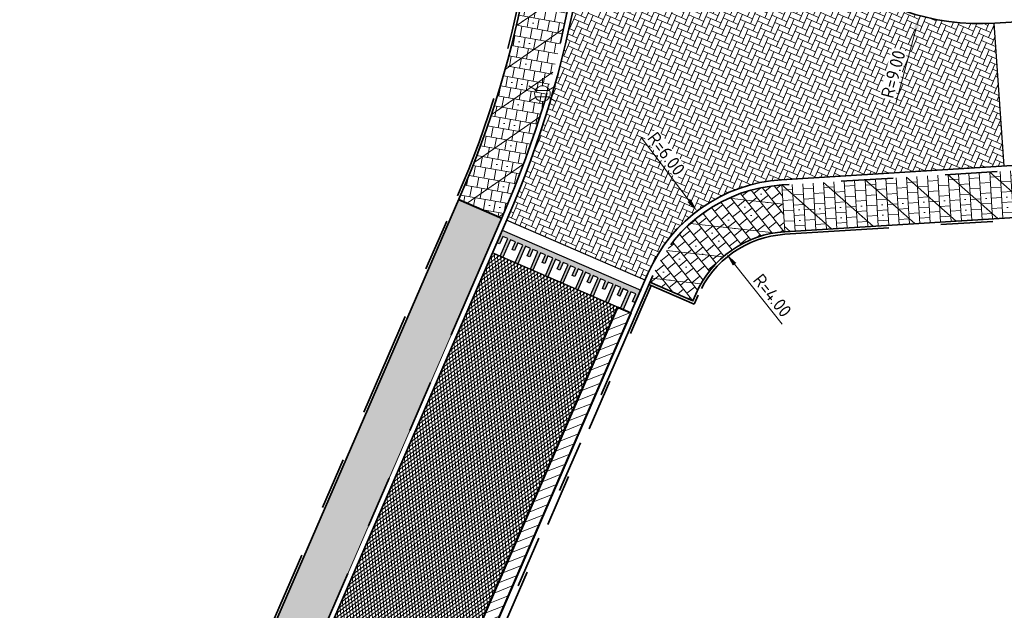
# Model space of a CAD drawing. Header units: metres. Extents: x 162305 to 163132, y 502542 to 502928.
# Tile 3 of 222: x 162368 to 162406, y 502634 to 502656. Entities that reach past the tile are written whole.
import ezdxf
from ezdxf.enums import TextEntityAlignment as Align

# ---------------------------------------------------------------- set-up
doc = ezdxf.new("R2010")
doc.units = ezdxf.units.M
for name, pattern in [('VH-OPSLUITBAND-SO', [10, 4, -2, 2, -2]), ('VH-TROTTOIRBAND-SO', [15, 5, -2, 2, -2, 2, -2]), ('ZZ-HIDDEN-SO', [4, 2, -2])]:
    doc.linetypes.add(name, pattern=pattern)
for name, color, linetype, lineweight, true_color in [('B-WE-OV-LICHTMAST-S-200', 190, 'Continuous', 18, 0x7f00ff), ('N-WE-VH-KANTOPSLUITING_OPSLUITBAND_100X200-G', 150, 'VH-OPSLUITBAND-SO', 35, 0x007fff), ('N-WE-VH-KANTOPSLUITING_TROTTOIRBAND_180X200-G', 6, 'VH-TROTTOIRBAND-SO', 35, 0xff00ff), ('N-WE-VH-VERHARDING_ASFALT_DEKLAAG-V', 254, 'Continuous', 40, 0xbebebe), ('N-WE-VH-VERHARDING_TEGEL_300x300x60_GRIJS-A', 253, 'Continuous', 13, 0x828282)]:
    doc.layers.add(name, color=color, linetype=linetype, lineweight=lineweight, true_color=true_color)
for name, color, linetype, lineweight in [('Default', 7, 'Continuous', 0), ('N-BH-VH-MATERIAALGRENS-G', 7, 'Continuous', 40), ('N-WB-VERHARDING-MATERIAALGRENS', 7, 'Continuous', 30), ('N-WE-GR-GRAS-A-200', 62, 'Continuous', 18), ('N-WE-VH-GESLOTENVERHARDING_ASFALT-A-200', 12, 'Continuous', 18), ('N-WE-VH-KANTOPSLUITING_BETONRUG-G', 7, 'ZZ-HIDDEN-SO', 35), ('N-WE-VH-KANTOPSLUITING_VOORKANTBAND-G', 50, 'Continuous', 35), ('N-WE-VH-OPENVERHARDING_BETONSTRAATSTEEN-A', 92, 'Continuous', 18), ('N-WE-VH-OPENVERHARDING_TEGEL-A', 92, 'Continuous', 18), ('X-XX-AL-M', 7, 'Continuous', 18)]:
    doc.layers.add(name, color=color, linetype=linetype, lineweight=lineweight)
doc.layers.add('X-XX-AL-HULPLIJN 01-G', color=1, linetype='Continuous', lineweight=18, true_color=0xff0000, plot=False)
doc.styles.add('NLCS-ISO', font='NLCS-ISO.ttf')
doc.styles.add('NLCS-ISO-M200-T25', font='NLCS-ISO.ttf', dxfattribs={"height": 0.5})
doc.dimstyles.new('NLCS-M200-T25-PIJL_L2_H2', dxfattribs={"dimscale": 0.2, "dimtxt": 2.5, "dimasz": 2.5, "dimexe": 2, "dimexo": 2, "dimgap": 0.7, "dimtad": 1, "dimzin": 0, "dimdsep": 46, "dimtxsty": 'NLCS-ISO-M200-T25', "dimcen": 0, "dimdle": 2, "dimclrd": 256, "dimclre": 256, "dimclrt": 256, "dimazin": 0, "dimtfac": 1, "dimtdec": 3, "dimtofl": 0, "dimtmove": 0, "dimatfit": 3, "dimfxl": 2, "dimfxlon": 1, "dimtfillclr": 256, "dimtolj": 1, "dimtzin": 0, "dimlwd": -1, "dimlwe": -1, "dimarcsym": 0})

# ---------------------------------------------------------------- blocks, each defined once
blk = doc.blocks.new('*D454')
at = {"layer": 'Defpoints', "color": 0, "transparency": 16777216}
for p in [(162394.2254031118, 502648.9891331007), (162397.8459970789, 502644.2046478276)]:
    blk.add_point(p, dxfattribs=at)
at = {"layer": 'X-XX-AL-M', "transparency": 16777216}
blk.add_line((162392.0922372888, 502651.8080353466), (162393.9236869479, 502649.3878402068), dxfattribs=at)
blk.add_solid([(162393.9901381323, 502649.4381262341), (162393.8572357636, 502649.3375541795), (162394.2254031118, 502648.9891331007)], dxfattribs=at)
at = {"layer": 'X-XX-AL-M', "transparency": 16777216, "insert": (162393.0458842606, 502651.1941278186), "char_height": 0.5, "attachment_point": 5, "rotation": 307.11611756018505, "style": 'NLCS-ISO-M200-T25', "bg_fill": 3, "box_fill_scale": 1.1, "bg_fill_color": 256, "bg_fill_true_color": 13158600, "bg_fill_transparency": 0}
blk.add_mtext('\\A1;R=6.00', dxfattribs=at)
blk = doc.blocks.new('*D457')
at = {"layer": 'Defpoints', "color": 0, "transparency": 16777216}
for p in [(162405.1147928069, 502665.195449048), (162402.7741374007, 502656.5051480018)]:
    blk.add_point(p, dxfattribs=at)
at = {"layer": 'X-XX-AL-M', "transparency": 16777216}
blk.add_line((162401.86334174, 502653.1235786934), (162402.6441009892, 502656.0223534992), dxfattribs=at)
blk.add_solid([(162402.5636352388, 502656.0440262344), (162402.7245667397, 502656.000680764), (162402.7741374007, 502656.5051480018)], dxfattribs=at)
at = {"layer": 'X-XX-AL-M', "transparency": 16777216, "insert": (162401.7637395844, 502654.2533593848), "char_height": 0.5, "attachment_point": 5, "rotation": 74.92561675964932, "style": 'NLCS-ISO-M200-T25', "bg_fill": 3, "box_fill_scale": 1.1, "bg_fill_color": 256, "bg_fill_true_color": 13158600, "bg_fill_transparency": 0}
blk.add_mtext('\\A1;R=9.00', dxfattribs=at)
blk = doc.blocks.new('*D458')
at = {"layer": 'Defpoints', "color": 0, "transparency": 16777216}
for p in [(162395.3592221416, 502647.3376895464), (162397.8459970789, 502644.2046478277)]:
    blk.add_point(p, dxfattribs=at)
at = {"layer": 'X-XX-AL-M', "transparency": 16777216}
blk.add_line((162397.4935256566, 502644.6487200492), (162395.6700690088, 502646.9460593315), dxfattribs=at)
blk.add_solid([(162395.7353407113, 502646.9978671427), (162395.6047973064, 502646.8942515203), (162395.3592221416, 502647.3376895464)], dxfattribs=at)
at = {"layer": 'X-XX-AL-M', "transparency": 16777216, "insert": (162397.1213510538, 502645.7449344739), "char_height": 0.5, "attachment_point": 5, "rotation": 308.43992569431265, "style": 'NLCS-ISO-M200-T25', "bg_fill": 3, "box_fill_scale": 1.1, "bg_fill_color": 256, "bg_fill_true_color": 13158600, "bg_fill_transparency": 0}
blk.add_mtext('\\A1;R=4.00', dxfattribs=at)
blk = doc.blocks.new('B-SOV-LICHTMAST-SO')
for p, q in [((9.895807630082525e-10, 1.500000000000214), (1.979077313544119e-09, 3.000000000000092)), ((-1.299038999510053, 0.7500000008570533), (-2.598074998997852, 1.500000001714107)), ((1.299039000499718, 0.7499999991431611), (2.598075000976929, 1.499999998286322)), ((-1.299039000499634, -0.7499999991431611), (-2.598075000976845, -1.499999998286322)), ((-9.895807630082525e-10, -1.500000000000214), (-1.978993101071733e-09, -3.000000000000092)), ((1.299038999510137, -0.7500000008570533), (2.598074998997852, -1.500000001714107))]:
    blk.add_line(p, q)
at = {"flags": 128}
for points in [[(-1.377981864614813, 0.5925925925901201), (1.377981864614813, 0.5925925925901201)], [(-1.377981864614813, -0.5925925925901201), (1.377981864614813, -0.5925925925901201)]]:
    blk.add_lwpolyline(points, dxfattribs=at)
blk.add_circle((0, 0), 1.5)
at = {"style": 'NLCS-ISO'}
blk.add_attdef('TYPE', text='', height=1.8, dxfattribs=at).set_placement((1.979077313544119e-09, 3.000000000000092), align=Align.BOTTOM_CENTER)

msp = doc.modelspace()

# ---------------------------------------------------------------- hatches: boundary and pattern name
at = {"layer": 'N-WB-VERHARDING-MATERIAALGRENS', "linetype": 'Continuous'}
msp.add_hatch(color=256, dxfattribs=at).paths.add_polyline_path([(162391.3874539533, 502646.012678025), (162391.262220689, 502645.7236423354), (162391.1658754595, 502645.7653867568), (162391.2911087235, 502646.0544224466), (162391.0984182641, 502646.1379112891), (162390.806207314, 502645.4634946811), (162390.7098620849, 502645.5052391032), (162391.0020730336, 502646.179655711), (162390.8093825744, 502646.2631445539), (162390.6841493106, 502645.9741088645), (162390.5878040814, 502646.0158532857), (162390.7130373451, 502646.3048889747), (162390.5203468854, 502646.3883778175), (162390.2281359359, 502645.7139612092), (162390.1317907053, 502645.7557056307), (162390.424001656, 502646.4301222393), (162390.2313111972, 502646.5136110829), (162390.1060779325, 502646.2245753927), (162390.009732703, 502646.266319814), (162390.1349659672, 502646.555355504), (162389.9422755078, 502646.6388443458), (162389.6500645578, 502645.964427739), (162389.5537193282, 502646.0061721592), (162389.8459302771, 502646.6805887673), (162389.6532398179, 502646.7640776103), (162389.5280065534, 502646.4750419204), (162389.4316613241, 502646.5167863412), (162389.5568945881, 502646.805822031), (162389.3642041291, 502646.8893108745), (162389.0719931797, 502646.2148942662), (162388.9756479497, 502646.2566386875), (162389.2678588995, 502646.9310552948), (162389.0751684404, 502647.0145441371), (162388.949935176, 502646.7255084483), (162388.8535899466, 502646.7672528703), (162388.9788232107, 502647.0562885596), (162388.7861327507, 502647.1397774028), (162388.4939218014, 502646.4653607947), (162388.3975765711, 502646.5071052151), (162388.6897875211, 502647.1815218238), (162388.4970970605, 502647.2650106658), (162388.3718637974, 502646.9759749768), (162388.275518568, 502647.0177193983), (162388.4007518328, 502647.3067550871), (162388.208061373, 502647.39024393), (162387.9158504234, 502646.7158273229), (162387.8195051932, 502646.7575717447), (162388.1117161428, 502647.4319883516), (162387.9190256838, 502647.5154771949), (162387.7937924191, 502647.2264415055), (162387.6974471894, 502647.268185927), (162387.822680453, 502647.5572216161), (162387.6299899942, 502647.6407104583), (162387.3377790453, 502646.9662938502), (162387.2414338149, 502647.0080382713), (162387.5336447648, 502647.6824548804), (162387.340954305, 502647.7659437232), (162387.2157210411, 502647.4769080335), (162387.1193758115, 502647.5186524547), (162387.2446090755, 502647.8076881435), (162387.0519186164, 502647.8911769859), (162386.7597076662, 502647.2167603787), (162386.663362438, 502647.258504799), (162386.9555733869, 502647.9329214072), (162386.7628829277, 502648.0164102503), (162386.6376496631, 502647.7273745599), (162386.5413044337, 502647.7691189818), (162386.6665376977, 502648.0581546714), (162386.657242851, 502648.062181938), (162386.7407316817, 502648.2548724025), (162392.0627779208, 502645.9489387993), (162391.9792889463, 502645.7562480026), (162391.9655253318, 502645.7622114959), (162391.8402920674, 502645.4731758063), (162391.7439468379, 502645.5149202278), (162391.869180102, 502645.8039559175), (162391.6764896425, 502645.8874447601), (162391.3842786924, 502645.213028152), (162391.2879334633, 502645.254772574), (162391.580144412, 502645.9291891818)])
at = {"layer": 'N-WE-GR-GRAS-A-200'}
h = msp.add_hatch(dxfattribs=at)
h.set_pattern_fill('AGR-GRAS_02-SO', color=256, scale=0.2, style=0, pattern_type=2)
h.set_pattern_definition([(0, (0, 0), (2, 2), [0.5, -1.5]), (0, (1.1, 1.2), (2, 2), [0.5, -1.5]), (90, (0.2, 0.7000000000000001), (-2, 2), [0.5, -1.5]), (90, (1, 1.4), (-2, 2), [0.5, -1.5]), (45, (0.4, 1.4), (0, 2.00000000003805), [0.5, -2.328427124]), (135, (1.1, 0), (-2.00000000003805, 0), [0.5, -2.328427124]), (26.56505119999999, (0.5, 0.6000000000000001), (2.000000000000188, 8.001289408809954e-10), [0.5, -3.972135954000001]), (26.56505119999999, (1.4, 1.6), (2.000000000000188, 8.001289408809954e-10), [0.5, -3.972135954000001]), (63.43494882, (1.4, 0), (1.019972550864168e-10, 2.000000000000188), [0.4999999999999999, -3.972135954]), (63.43494882, (0.5, 0.9), (1.019972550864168e-10, 2.000000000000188), [0.4999999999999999, -3.972135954]), (63.43494882, (1.2, 0.4), (1.019972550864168e-10, 2.000000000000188), [0.4999999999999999, -3.972135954]), (116.5650512, (0, 1.1), (-8.00129740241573e-10, 2.000000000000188), [0.4999999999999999, -3.972135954]), (153.43494882, (0.4, 0.3), (-2.000000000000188, 1.019979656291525e-10), [0.5, -3.972135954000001])])
h.paths.add_polyline_path([(162421.5165590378, 502819.7260517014), (162435.0341480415, 502820.5761715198), (162435.1688183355, 502820.4316233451), (162435.3426501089, 502820.2749681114), (162435.552850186, 502820.1206294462), (162435.8967156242, 502819.9441172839), (162436.2277402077, 502819.8405780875), (162436.6488709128, 502819.7886927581), (162442.0138132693, 502820.0949395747), (162442.1810611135, 502820.2103278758), (162442.3248732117, 502817.9525913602), (162445.007909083, 502818.1234939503), (162446.2444226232, 502817.2507322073), (162443.1915292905, 502817.0609060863), (162443.5109028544, 502811.9245559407), (162442.5054510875, 502811.8576059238), (162442.17, 502817.226), (162424.634, 502816.1300000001), (162424.643, 502815.982), (162424.9671399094, 502810.7714661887), (162422.0807124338, 502810.5898051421)])
edge = h.paths.add_edge_path(flags=16)
edge.add_ellipse((162362.043387, 502852.5697739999), major_axis=(-0.002383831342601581, 0.03742427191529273), ratio=0.9992283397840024, start_angle=0, end_angle=360, ccw=False)
edge = h.paths.add_edge_path(flags=16)
edge.add_ellipse((162362.5847170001, 502843.0740939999), major_axis=(-0.002383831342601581, 0.03742427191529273), ratio=0.9992283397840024, start_angle=0, end_angle=360, ccw=False)
edge = h.paths.add_edge_path(flags=16)
edge.add_ellipse((162361.374981, 502862.4700579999), major_axis=(-0.002383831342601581, 0.03742427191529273), ratio=0.9992283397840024, start_angle=0, end_angle=360, ccw=False)
h.paths.add_polyline_path([(162362.2190213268, 502859.5504481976), (162362.3188333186, 502859.5565773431), (162363.5149332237, 502840.0783135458), (162363.4151212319, 502840.0721844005), (162363.4427023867, 502839.6230304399), (162363.5425143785, 502839.6291595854), (162363.6292576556, 502838.2165615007), (162362.8224999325, 502838.1585549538), (162362.7862460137, 502838.484052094), (162362.7876825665, 502838.4841989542), (162362.7580411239, 502838.7741446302), (162362.163, 502845.4909999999), (162360.89836909, 502866.6763346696), (162361.8778000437, 502866.7387219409), (162362.2912521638, 502860.0057313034), (162362.191440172, 502859.9996021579)])
h.paths.add_polyline_path([(162370.3601271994, 502859.1295107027), (162370.1821962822, 502861.9228857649), (162370.463, 502861.9199999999), (162370.486, 502861.4019999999), (162370.7786257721, 502861.4149999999), (162370.814, 502860.8959999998), (162371.3365986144, 502860.9349999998), (162371.387, 502859.961), (162371.777, 502859.9789999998), (162371.7795167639, 502859.2226011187)])
edge = h.paths.add_edge_path(flags=16)
edge.add_ellipse((162389.543764, 502924.3068979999), major_axis=(-0.002385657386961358, 0.03745293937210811), ratio=0.9992283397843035, start_angle=0, end_angle=360, ccw=False)
edge = h.paths.add_edge_path(flags=16)
edge.add_ellipse((162379.964316, 502923.7109299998), major_axis=(-0.002385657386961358, 0.03745293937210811), ratio=0.9992283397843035, start_angle=0, end_angle=360, ccw=False)
h.paths.add_polyline_path([(162371.042, 502923.0409999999), (162371.029, 502923.5469999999), (162371.0223638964, 502923.6548720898), (162398.1123599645, 502925.3046281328), (162398.1452615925, 502924.7643634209)])
edge = h.paths.add_edge_path(flags=16)
edge.add_ellipse((162472.361153, 502871.472719), major_axis=(-0.002385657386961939, 0.03745293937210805), ratio=0.9992283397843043, start_angle=0, end_angle=360, ccw=False)
edge = h.paths.add_edge_path(flags=16)
edge.add_ellipse((162472.2864730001, 502872.403486), major_axis=(-0.002385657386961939, 0.03745293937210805), ratio=0.9992283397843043, start_angle=0, end_angle=360, ccw=False)
edge = h.paths.add_edge_path(flags=16)
edge.add_ellipse((162481.3114880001, 502872.9735409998), major_axis=(-0.002385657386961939, 0.03745293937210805), ratio=0.9992283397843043, start_angle=0, end_angle=360, ccw=False)
edge = h.paths.add_edge_path(flags=16)
edge.add_ellipse((162481.4002010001, 502872.0775119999), major_axis=(-0.002385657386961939, 0.03745293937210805), ratio=0.9992283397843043, start_angle=0, end_angle=360, ccw=False)
edge = h.paths.add_edge_path(flags=16)
edge.add_ellipse((162491.4805440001, 502873.637313), major_axis=(-0.002385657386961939, 0.03745293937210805), ratio=0.9992283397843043, start_angle=0, end_angle=360, ccw=False)
edge = h.paths.add_edge_path()
edge.add_line((162491.6143036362, 502871.717545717), (162490.495948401, 502871.6572610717))
edge.add_line((162490.495948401, 502871.6572610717), (162490.4911206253, 502871.770458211))
edge.add_line((162490.4911206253, 502871.770458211), (162478.1572766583, 502870.9921482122))
edge.add_line((162478.1572766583, 502870.9921482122), (162470.9743753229, 502870.6049558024))
edge.add_line((162470.9743753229, 502870.6049558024), (162470.8563556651, 502872.5000220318))
edge.add_line((162470.8563556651, 502872.5000220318), (162485.6270000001, 502873.4150000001))
edge.add_line((162485.6270000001, 502873.4150000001), (162493.227, 502873.874))
edge.add_line((162493.227, 502873.874), (162492.8458826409, 502880.3916842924))
edge.add_line((162492.8458826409, 502880.3916842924), (162493.9870089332, 502880.4646632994))
edge.add_line((162493.9870089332, 502880.4646632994), (162494.5185704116, 502871.8740994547))
edge.add_line((162494.5185704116, 502871.8740994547), (162491.6457403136, 502871.7192403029))
edge.add_ellipse((162491.6281880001, 502871.7524060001), major_axis=(-0.002385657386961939, 0.03745293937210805), ratio=0.9992283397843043, start_angle=204.2610710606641, end_angle=514.6215030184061)
h.paths.add_polyline_path([(162503.0755587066, 502855.4427169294), (162503.1753678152, 502855.4488928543), (162503.1815437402, 502855.3490837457), (162507.7228581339, 502855.6300883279), (162508.3250288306, 502845.8984091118), (162508.8258166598, 502845.9293965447), (162509.9220368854, 502845.9962164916), (162508.4797209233, 502869.3054814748), (162502.5611213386, 502868.9392541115), (162502.3616388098, 502868.2951169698), (162502.3731368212, 502866.8913389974)])
h.paths.add_polyline_path([(162538.7342247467, 502870.4526310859), (162538.7367962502, 502870.458550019), (162538.7430412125, 502870.4777147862), (162538.7473811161, 502870.496931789), (162538.7498959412, 502870.5159468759), (162538.7507036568, 502870.5345366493), (162538.7498980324, 502870.5531265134), (162538.7473853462, 502870.5721418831), (162538.7430476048, 502870.5913593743), (162538.7368047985, 502870.6105248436), (162538.7286236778, 502870.6293614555), (162538.7222540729, 502870.6408522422), (162538.7033428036, 502870.9382040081), (162537.9507959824, 502870.8903428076), (162537.9680789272, 502870.6185940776), (162537.964609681, 502870.6106081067), (162537.9583653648, 502870.5914438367), (162537.9540258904, 502870.5722273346), (162537.9515112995, 502870.5532127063), (162537.9507036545, 502870.5346233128), (162537.9515092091, 502870.5160338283), (162537.9540216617, 502870.4970189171), (162537.9583589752, 502870.4778019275), (162537.964601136, 502870.4586369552), (162537.9727813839, 502870.4398007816), (162537.9803143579, 502870.4262100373), (162537.9986571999, 502870.137795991), (162538.7512040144, 502870.1856571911)], flags=16)
edge = h.paths.add_edge_path(flags=16)
edge.add_ellipse((162531.9063522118, 502869.9819825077), major_axis=(-0.2500000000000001, 0), ratio=1, start_angle=-146.51130248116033, end_angle=206.7590416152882, ccw=False)
edge.add_line((162532.1148508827, 502870.1199256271), (162532.1295791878, 502870.0945423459))
edge = h.paths.add_edge_path(flags=16)
edge.add_ellipse((162511.918555, 502869.277477), major_axis=(-0.00238565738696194, 0.03745293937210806), ratio=0.9992283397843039, start_angle=0, end_angle=360, ccw=False)
edge = h.paths.add_edge_path(flags=16)
edge.add_ellipse((162522.496849, 502868.4620289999), major_axis=(-0.00238565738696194, 0.03745293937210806), ratio=0.9992283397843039, start_angle=0, end_angle=360, ccw=False)
edge = h.paths.add_edge_path(flags=16)
edge.add_ellipse((162522.447144, 502869.8904319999), major_axis=(-0.00238565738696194, 0.03745293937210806), ratio=0.9992283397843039, start_angle=0, end_angle=360, ccw=False)
edge = h.paths.add_edge_path(flags=16)
edge.add_ellipse((162532.378619, 502869.05672), major_axis=(-0.00238565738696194, 0.03745293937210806), ratio=0.9992283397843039, start_angle=0, end_angle=360, ccw=False)
edge = h.paths.add_edge_path()
edge.add_line((162511.9016605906, 502867.7473060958), (162510.2102112, 502867.6449842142))
edge.add_line((162510.2102112, 502867.6449842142), (162510.1085309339, 502869.3060766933))
edge.add_line((162510.1085309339, 502869.3060766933), (162538.7403474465, 502871.0777381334))
edge.add_line((162538.7403474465, 502871.0777381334), (162538.8441031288, 502869.3771517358))
edge.add_line((162538.8441031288, 502869.3771517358), (162511.9425193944, 502867.7497777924))
edge.add_ellipse((162511.920191, 502867.7799310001), major_axis=(-0.00238565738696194, 0.03745293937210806), ratio=0.9992283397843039, start_angle=212.895373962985, end_angle=506.7391838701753)
edge = h.paths.add_edge_path(flags=16)
edge.add_ellipse((162554.016631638, 502704.4069191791), major_axis=(-0.2500000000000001, 0), ratio=1, start_angle=-19.78060631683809, end_angle=333.4897362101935, ccw=False)
edge.add_line((162553.7813827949, 502704.4915240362), (162553.7929180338, 502704.5185087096))
edge = h.paths.add_edge_path()
edge.add_ellipse((162551.4431023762, 502714.7606002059), major_axis=(-0.5786424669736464, 0), ratio=1, start_angle=88.32756619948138, end_angle=98.42476321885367)
edge.add_line((162551.5278796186, 502714.1882018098), (162556.303, 502714.513))
edge.add_line((162556.303, 502714.513), (162556.577, 502710.1250000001))
edge.add_line((162556.577, 502710.1250000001), (162556.776, 502710.137))
edge.add_line((162556.776, 502710.137), (162556.8456714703, 502709.2360332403))
edge.add_line((162556.8456714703, 502709.2360332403), (162552.7317102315, 502708.9739843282))
edge.add_line((162552.7317102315, 502708.9739843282), (162552.9859847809, 502704.982074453))
edge.add_line((162552.9859847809, 502704.982074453), (162557.1540978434, 502705.2475726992))
edge.add_line((162557.1540978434, 502705.2475726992), (162557.1710000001, 502705.029))
edge.add_line((162557.1710000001, 502705.029), (162577.095, 502706.273))
edge.add_line((162577.095, 502706.273), (162577.2190000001, 502706.8259999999))
edge.add_line((162577.2190000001, 502706.8259999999), (162577.3048540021, 502705.3783479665))
edge.add_line((162577.3048540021, 502705.3783479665), (162549.7918656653, 502703.6927452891))
edge.add_line((162549.7918656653, 502703.6927452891), (162549.1598177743, 502713.8137040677))
edge.add_line((162549.1598177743, 502713.8137040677), (162549.361875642, 502713.8262496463))
edge.add_line((162549.361875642, 502713.8262496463), (162549.3556780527, 502713.9260674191))
edge.add_line((162549.3556780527, 502713.9260674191), (162550.2635827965, 502713.9824417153))
edge.add_ellipse((162550.2202014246, 502714.6810961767), major_axis=(-0.7000000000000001, 0), ratio=1, start_angle=93.55309047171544, end_angle=128.9931781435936)
edge.add_line((162550.6606609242, 502714.1370415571), (162551.426214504, 502714.1822042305))
edge = h.paths.add_edge_path(flags=16)
edge.add_ellipse((162508.182291, 502708.9626890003), major_axis=(-0.002385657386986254, 0.03745293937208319), ratio=0.9992283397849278, start_angle=0, end_angle=360, ccw=False)
edge = h.paths.add_edge_path(flags=16)
edge.add_ellipse((162498.418432, 502708.1386420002), major_axis=(-0.002385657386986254, 0.03745293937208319), ratio=0.9992283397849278, start_angle=0, end_angle=360, ccw=False)
edge = h.paths.add_edge_path(flags=16)
edge.add_ellipse((162487.92888, 502707.676082), major_axis=(-0.002385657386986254, 0.03745293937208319), ratio=0.9992283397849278, start_angle=0, end_angle=360, ccw=False)
edge = h.paths.add_edge_path(flags=16)
edge.add_ellipse((162478.21442, 502707.1048410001), major_axis=(-0.002385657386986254, 0.03745293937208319), ratio=0.9992283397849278, start_angle=0, end_angle=360, ccw=False)
h.paths.add_polyline_path([(162476.6849999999, 502707.0870000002), (162505.879, 502708.9120000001), (162539.79, 502710.978), (162539.8512384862, 502709.9872224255), (162476.7460532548, 502706.0992192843)])
edge = h.paths.add_edge_path(flags=16)
edge.add_ellipse((162395.834261, 502721.3618740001), major_axis=(-0.002383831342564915, 0.03742427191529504), ratio=0.999228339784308, start_angle=0, end_angle=360, ccw=False)
edge = h.paths.add_edge_path(flags=16)
edge.add_ellipse((162396.470102, 502711.1848960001), major_axis=(-0.002383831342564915, 0.03742427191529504), ratio=0.999228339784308, start_angle=0, end_angle=360, ccw=False)
edge = h.paths.add_edge_path()
edge.add_line((162395.3827017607, 502731.7149209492), (162396.765, 502708.907))
edge.add_line((162396.765, 502708.907), (162397.0362159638, 502704.3002450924))
edge.add_line((162397.0362159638, 502704.3002450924), (162396.2952306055, 502704.2557530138))
edge.add_line((162396.2952306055, 502704.2557530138), (162395.7976409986, 502704.6969723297))
edge.add_line((162395.7976409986, 502704.6969723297), (162394.0179850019, 502733.9348903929))
edge.add_line((162394.0179850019, 502733.9348903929), (162394.9004865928, 502734.9337845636))
edge.add_line((162394.9004865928, 502734.9337845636), (162395.1865293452, 502734.9517658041))
edge.add_line((162395.1865293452, 502734.9517658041), (162395.3786342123, 502731.7820354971))
edge.add_ellipse((162395.364097, 502731.7474740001), major_axis=(-0.002383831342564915, 0.03742427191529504), ratio=0.999228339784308, start_angle=333.5251489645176, end_angle=566.1216927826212)
edge = h.paths.add_edge_path(flags=16)
edge.add_ellipse((162599.331135, 502707.3641609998), major_axis=(-0.002385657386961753, 0.03745293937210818), ratio=0.9992283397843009, start_angle=0, end_angle=360, ccw=False)
edge = h.paths.add_edge_path(flags=16)
edge.add_ellipse((162589.564927, 502706.8229459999), major_axis=(-0.002385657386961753, 0.03745293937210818), ratio=0.9992283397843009, start_angle=0, end_angle=360, ccw=False)
edge = h.paths.add_edge_path()
edge.add_ellipse((162583.9606018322, 502706.2395809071), major_axis=(-0.25, 0), ratio=1, start_angle=93.48921757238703, end_angle=273.4892176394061)
edge.add_line((162583.9453866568, 502706.4891174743), (162583.9425624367, 502706.5354361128))
edge.add_line((162583.9425624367, 502706.5354361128), (162608.977, 502708.0619999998))
edge.add_line((162608.977, 502708.0619999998), (162609.0222481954, 502707.3215365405))
edge.add_line((162609.0222481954, 502707.3215365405), (162583.9881483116, 502705.7878047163))
edge.add_line((162583.9881483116, 502705.7878047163), (162583.9758170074, 502705.9900443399))
edge = h.paths.add_edge_path(flags=16)
edge.add_ellipse((162616.1438289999, 502666.5185710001), major_axis=(-0.002383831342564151, 0.03742427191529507), ratio=0.9992283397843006, start_angle=0, end_angle=360, ccw=False)
edge = h.paths.add_edge_path(flags=16)
edge.add_ellipse((162615.418174, 502676.4011740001), major_axis=(-0.002383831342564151, 0.03742427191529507), ratio=0.9992283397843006, start_angle=0, end_angle=360, ccw=False)
edge = h.paths.add_edge_path()
edge.add_ellipse((162615.4285143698, 502664.8072041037), major_axis=(-0.25, 0), ratio=1, start_angle=33.48920055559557, end_angle=333.4892346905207)
edge.add_line((162615.2048017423, 502664.9187955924), (162615.1525454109, 502664.9448619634))
edge.add_line((162615.1525454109, 502664.9448619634), (162613.958497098, 502684.041838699))
edge.add_line((162613.958497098, 502684.041838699), (162615.1414976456, 502684.115805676))
edge.add_line((162615.1414976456, 502684.115805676), (162615.159, 502683.7990000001))
edge.add_line((162615.159, 502683.7990000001), (162616.3066053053, 502665.5481842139))
edge.add_line((162616.3066053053, 502665.5481842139), (162616.3033225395, 502665.5336481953))
edge.add_line((162616.3033225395, 502665.5336481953), (162616.3008077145, 502665.514633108))
edge.add_line((162616.3008077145, 502665.514633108), (162616.2999999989, 502665.4960433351))
edge.add_line((162616.2999999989, 502665.4960433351), (162616.3008056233, 502665.4774534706))
edge.add_line((162616.3008056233, 502665.4774534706), (162616.3033183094, 502665.4584381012))
edge.add_line((162616.3033183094, 502665.4584381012), (162616.3076560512, 502665.4392206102))
edge.add_line((162616.3076560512, 502665.4392206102), (162616.3138988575, 502665.4200551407))
edge.add_line((162616.3138988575, 502665.4200551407), (162616.314791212, 502665.4180005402))
edge.add_line((162616.314791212, 502665.4180005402), (162616.722, 502658.942))
edge.add_line((162616.722, 502658.942), (162615.5333526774, 502658.8544320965))
edge.add_line((162615.5333526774, 502658.8544320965), (162615.1717733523, 502664.6373404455))
edge.add_line((162615.1717733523, 502664.6373404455), (162615.2200169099, 502664.6692591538))
h.paths.add_polyline_path([(162613.8066207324, 502655.3830135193), (162613.5983157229, 502658.7118775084), (162613.6383711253, 502658.7148283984), (162613.9336933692, 502653.9916007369), (162582.143659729, 502652.0176703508), (162582.0627495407, 502653.3171170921)])
h.paths.add_polyline_path([(162630.4243863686, 502647.5564365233), (162630.6988101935, 502642.625785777), (162628.400261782, 502642.4938657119), (162627.7770362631, 502642.4580970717), (162627.7860277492, 502642.2775601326), (162603.4329293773, 502640.7654094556), (162603.1143130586, 502645.8967066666), (162602.0771908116, 502645.8411463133), (162602.1052835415, 502645.3920240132), (162602.140627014, 502645.3942347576), (162602.4673671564, 502640.0490361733), (162633.8554516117, 502641.9628847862), (162634.1446303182, 502641.9819357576), (162633.8808725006, 502644.367061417), (162633.7172807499, 502644.9995907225), (162633.3784737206, 502645.7268571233), (162632.876258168, 502646.363503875), (162632.2858631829, 502646.8539192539), (162631.6236958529, 502647.2106270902)])
edge = h.paths.add_edge_path(flags=16)
edge.add_ellipse((162567.844551, 502652.1996749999), major_axis=(-0.002385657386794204, 0.03745293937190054), ratio=0.9992283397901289, start_angle=0, end_angle=360, ccw=False)
edge = h.paths.add_edge_path()
edge.add_line((162548.0456737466, 502650.7682154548), (162548.0302749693, 502651.0150177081))
edge.add_line((162548.0302749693, 502651.0150177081), (162549.486, 502651.1087671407))
edge.add_line((162549.486, 502651.1087671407), (162549.486, 502650.5171653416))
edge.add_line((162549.486, 502650.5171653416), (162550.286, 502650.5171653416))
edge.add_line((162550.286, 502650.5171653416), (162550.286, 502651.1602875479))
edge.add_line((162550.286, 502651.1602875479), (162558.5596133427, 502651.6931124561))
edge.add_ellipse((162558.586846, 502651.7189099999), major_axis=(-0.002385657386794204, 0.03745293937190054), ratio=0.9992283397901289, start_angle=129.7834060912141, end_angle=230.2967654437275)
edge.add_line((162558.6171626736, 502651.6968186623), (162573.8774278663, 502652.679587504))
edge.add_line((162573.8774278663, 502652.679587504), (162573.9442433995, 502651.6087087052))
edge.add_line((162573.9442433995, 502651.6087087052), (162548.0933813, 502650.003587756))
edge.add_line((162548.0933813, 502650.003587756), (162548.0496484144, 502650.7045118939))
edge.add_ellipse((162548.027968, 502650.7351350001), major_axis=(-0.002385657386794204, 0.03745293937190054), ratio=0.9992283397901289, start_angle=211.6726546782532, end_angle=328.1783617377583)
edge = h.paths.add_edge_path(flags=16)
edge.add_ellipse((162430.664854, 502659.8648859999), major_axis=(-0.002385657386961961, 0.03745293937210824), ratio=0.999228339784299, start_angle=0, end_angle=360, ccw=False)
edge = h.paths.add_edge_path(flags=16)
edge.add_ellipse((162420.419076, 502659.6422339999), major_axis=(-0.002385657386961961, 0.03745293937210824), ratio=0.999228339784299, start_angle=0, end_angle=360, ccw=False)
edge = h.paths.add_edge_path(flags=16)
edge.add_ellipse((162411.255758, 502659.1550639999), major_axis=(-0.002385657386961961, 0.03745293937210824), ratio=0.999228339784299, start_angle=0, end_angle=360, ccw=False)
h.paths.add_polyline_path([(162435.5066193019, 502661.0433013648), (162435.3233302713, 502659.8573135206), (162409.6329158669, 502658.2621252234), (162409.5620526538, 502659.4211363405), (162417.3110000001, 502659.9086496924), (162417.3110000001, 502659.5641653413), (162418.1110000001, 502659.5641653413), (162418.1110000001, 502659.9623525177)])
edge = h.paths.add_edge_path()
edge.add_arc((162406.536, 502665.135), 0.2500000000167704, 314.1360549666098, 386.7590416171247)
edge.add_line((162406.759226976, 502665.2475598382), (162406.7444974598, 502665.27294495))
edge.add_arc((162406.5359999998, 502665.135), 0.2500000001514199, 33.48920055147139, 53.15212306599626)
edge.add_line((162406.685923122, 502665.3350576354), (162405.617, 502682.119))
edge.add_line((162405.617, 502682.119), (162404.587, 502699.361))
edge.add_line((162404.587, 502699.361), (162405.1143578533, 502699.3935952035))
edge.add_line((162405.1143578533, 502699.3935952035), (162407.5658656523, 502659.2976883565))
edge.add_line((162407.5658656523, 502659.2976883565), (162407.0728233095, 502659.2672141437))
edge.add_line((162407.0728233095, 502659.2672141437), (162407.068, 502659.3430000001))
edge.add_line((162407.068, 502659.3430000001), (162407.062, 502659.4299999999))
edge.add_line((162407.062, 502659.4299999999), (162406.7100911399, 502664.9555779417))
h.paths.add_polyline_path([(162384.1750049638, 502626.9891315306), (162385.0461632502, 502626.5921299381), (162372.824584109, 502599.0138271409), (162371.3350000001, 502595.4950000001), (162370.7215316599, 502593.4947695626), (162370.3940593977, 502591.742593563), (162370.27, 502590.8190000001), (162370.22, 502589.0400000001), (162370.38, 502587.0300000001), (162370.565, 502585.909), (162371.415, 502583.295), (162372.1925058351, 502581.7065360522), (162370.9084498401, 502584.3298946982), (162369.965918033, 502586.8058962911), (162369.7468094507, 502588.0398939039), (162369.6159284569, 502589.5431637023), (162369.6091660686, 502591.0279743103), (162369.7646776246, 502592.5846402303), (162370.1565436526, 502594.4288020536), (162370.7452851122, 502596.21519706), (162373.7388263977, 502603.1545829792), (162382.0728048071, 502622.3892297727), (162383.9823001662, 502627.0156439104)])
h.paths.add_polyline_path([(162633.5463762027, 502600.5126540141), (162633.8283551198, 502595.9714000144), (162634.9231162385, 502596.039376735), (162635.3607743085, 502596.0881576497), (162635.8073451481, 502596.2543479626), (162636.1271517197, 502596.4813361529), (162636.3947428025, 502596.7820698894), (162636.6092821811, 502597.1852952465), (162636.6796266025, 502597.5214881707), (162636.6916618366, 502597.8519463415), (162636.4580000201, 502601.6318122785), (162636.458, 502601.6900000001), (162604.9018155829, 502599.7525513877), (162604.8522315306, 502599.7495070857), (162605.1491306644, 502595.6509770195), (162605.3252974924, 502595.0911310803), (162605.5291921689, 502594.7712351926), (162606.0306337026, 502594.3268080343), (162606.4894983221, 502594.1006345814), (162606.9796067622, 502594.0141961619), (162607.3978853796, 502594.0296818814), (162607.3792933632, 502594.3291052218), (162607.4791011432, 502594.3353025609), (162607.1971222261, 502598.8765565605)])
at = {"layer": 'N-WE-VH-GESLOTENVERHARDING_ASFALT-A-200', "true_color": 0x656565}
h = msp.add_hatch(dxfattribs=at)
h.set_pattern_fill('AVH-ASFALT_LAAG1-SOD', color=251, scale=0.2, angle=156.57390338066, pattern_type=2)
h.set_pattern_definition([(216.57390338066, (0, 0), (0.07150309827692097, -0.09637067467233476), []), (276.5739033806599, (0, 0), (0.119211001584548, 0.01373816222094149), [])])
edge = h.paths.add_edge_path()
edge.add_line((162386.365151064, 502647.3877136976), (162391.182792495, 502645.3003280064))
edge.add_line((162391.182792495, 502645.3003280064), (162383.39, 502627.2930000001))
edge.add_line((162383.39, 502627.2930000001), (162381.5380000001, 502624.9170000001))
edge.add_line((162381.5380000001, 502624.9170000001), (162377.586, 502615.7640000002))
edge.add_line((162377.586, 502615.7640000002), (162377.7385654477, 502612.8862770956))
edge.add_line((162377.7385654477, 502612.8862770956), (162370.7135058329, 502596.6752680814))
edge.add_arc((162385.3933986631, 502590.3137194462), 15.99901729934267, 156.5704471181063, 245.5408953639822)
edge.add_line((162378.7691072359, 502575.7505014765), (162344.1310662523, 502591.4174781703))
edge.add_arc((162350.9471454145, 502605.8964648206), 16.00312436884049, 244.7909771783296, 336.5691669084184)
edge.add_line((162365.6306645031, 502599.5329550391), (162371.8574410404, 502613.9042242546))
edge.add_line((162371.8574410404, 502613.9042242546), (162374.82, 502617))
edge.add_line((162374.82, 502617), (162378.77, 502626.1200000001))
edge.add_line((162378.77, 502626.1200000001), (162378.4399255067, 502629.099172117))
edge.add_line((162378.4399255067, 502629.099172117), (162386.365151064, 502647.3877136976))
h = msp.add_hatch(dxfattribs=at)
h.set_pattern_fill('AVH-ASFALT_B-SO', color=251, scale=0.2, angle=156.5708037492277, pattern_type=2)
h.set_pattern_definition([(201.5708037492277, (0, 0), (0.1102952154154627, -0.2789891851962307), [])])
h.paths.add_polyline_path([(162377.7385654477, 502612.8862770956), (162377.586, 502615.7640000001), (162381.538, 502624.917), (162383.39, 502627.293), (162391.1827924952, 502645.3003280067), (162391.6870780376, 502645.0818313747)])
at = {"layer": 'N-WE-VH-OPENVERHARDING_BETONSTRAATSTEEN-A', "true_color": 0x333333}
h = msp.add_hatch(dxfattribs=at)
h.set_pattern_fill('AVH-BSS_KEIFORMAAT_ELLEBOOG', color=250, scale=2, angle=246.5739033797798, pattern_type=2)
h.set_pattern_definition([(246.5739033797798, (0, 0), (0.1092016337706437, -0.2761792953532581), [0.63, -0.21]), (156.5739033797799, (0.3853809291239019, -0.1669776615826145), (0.1092016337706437, -0.2761792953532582), [0.6299999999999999, -0.21])])
edge = h.paths.add_edge_path()
edge.add_arc((162350.2471566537, 502664.6404032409), 39.99999999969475, 336.57390338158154, 359.49595680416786, ccw=False)
edge.add_line((162386.9501022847, 502648.7377688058), (162386.9078284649, 502648.6402017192))
edge.add_line((162386.9078284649, 502648.6402017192), (162392.2297554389, 502646.3343193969))
edge.add_line((162392.2297554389, 502646.3343193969), (162392.3405552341, 502646.5900429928))
edge.add_arc((162397.8459970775, 502644.2046478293), 5.999999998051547, 93.55309045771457, 156.5739033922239, ccw=False)
edge.add_line((162397.4741567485, 502650.1931146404), (162406.0130073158, 502650.7233152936))
edge.add_line((162406.0130073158, 502650.7233152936), (162405.6350501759, 502656.210498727))
edge.add_arc((162405.1147928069, 502665.1954490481), 9.000000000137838, 183.4985015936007, 273.31390864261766, ccw=False)
edge.add_line((162396.1315652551, 502664.6462471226), (162390.2456088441, 502664.2885192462))
at = {"layer": 'N-WE-VH-OPENVERHARDING_TEGEL-A', "true_color": 0x333333}
h = msp.add_hatch(dxfattribs=at)
h.set_pattern_fill('AVH-TEGEL_400X400_HALFST_02', color=250, angle=349.7306405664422, pattern_type=2)
h.set_pattern_definition([(349.7306405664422, (0, 0), (0.07131041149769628, 0.3935922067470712), []), (79.73064056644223, (0, 0), (-0.3935922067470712, 0.0713104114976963), [0.4, -0.4]), (79.73064056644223, (0.2681065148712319, 0.3579370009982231), (-0.3935922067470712, 0.0713104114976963), [0.4, -0.4]), (349.7306405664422, (0.2324513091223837, 0.1611408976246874), (0.1426208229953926, 0.7871844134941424), [0, -1.6]), (349.7306405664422, (0.626043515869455, 0.08983048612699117), (0.1426208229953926, 0.7871844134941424), [0, -1.6]), (34.73064056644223, (0, 0), (-0.6445635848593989, 0.9298052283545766), [])])
edge = h.paths.add_edge_path()
edge.add_line((162389.9758842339, 502667.0212024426), (162389.9758842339, 502667.0212024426))
edge.add_arc((162350.2471566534, 502664.6404032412), 39.8, -23.426096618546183, 3.4294278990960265, ccw=False)
edge.add_line((162386.7665875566, 502648.817281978), (162386.7243137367, 502648.7197148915))
edge.add_line((162386.7243137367, 502648.7197148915), (162385.0726811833, 502649.435333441))
edge.add_line((162385.0726811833, 502649.435333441), (162385.1149550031, 502649.5329005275))
edge.add_line((162385.1149550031, 502649.5329005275), (162385.1149550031, 502649.5329005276))
edge.add_arc((162350.2471566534, 502664.6404032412), 38.00000000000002, -23.4260966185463, 3.483186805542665)
edge.add_line((162388.1769581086, 502666.9491175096), (162388.1769581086, 502666.9491175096))
edge.add_line((162388.1769581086, 502666.9491175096), (162389.8738176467, 502667.0524020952))
edge.add_line((162389.8738176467, 502667.0524020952), (162389.8760864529, 502667.0151279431))
edge.add_line((162389.8760864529, 502667.0151279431), (162389.9758842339, 502667.0212024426))
h = msp.add_hatch(dxfattribs=at)
h.set_pattern_fill('AVH-TEGEL_400X400_HALFST_02', color=250, angle=93.55309047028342, pattern_type=2)
h.set_pattern_definition([(93.55309047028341, (162397.4865514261, 502649.99349908), (-0.3992311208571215, -0.02478935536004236), []), (183.5530904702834, (162397.4865514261, 502649.99349908), (0.02478935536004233, -0.3992311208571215), [0.4, -0.4]), (183.5530904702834, (162397.0749256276, 502650.1683252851), (0.02478935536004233, -0.3992311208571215), [0.4, -0.4]), (93.55309047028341, (162397.274541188, 502650.1807199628), (-0.7984622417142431, -0.04957871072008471), [0, -1.6]), (93.55309047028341, (162397.2497518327, 502650.5799510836), (-0.7984622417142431, -0.04957871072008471), [0, -1.6]), (138.5530904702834, (162397.4865514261, 502649.99349908), (-0.7488835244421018, -0.8480409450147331), [])])
h.paths.add_polyline_path([(162408.3114045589, 502648.8621772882), (162408.294502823, 502649.1407611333), (162408.2023985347, 502650.6588754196), (162408.1244436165, 502650.654034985), (162407.6753085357, 502650.6261469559), (162397.4865514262, 502649.9934990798), (162397.5981035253, 502648.1969590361), (162408.0854887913, 502648.8481495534)])
h = msp.add_hatch(dxfattribs=at)
h.set_pattern_fill('AVH-TEGEL_400X400_HALFST_02', color=250, angle=128.5709645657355, pattern_type=2)
h.set_pattern_definition([(128.5709645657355, (0, 0), (-0.3127346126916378, -0.2493933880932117), []), (218.5709645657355, (0, 0), (0.2493933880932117, -0.3127346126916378), [0.4, -0.4]), (218.5709645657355, (-0.4374313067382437, -0.09302608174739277), (0.2493933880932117, -0.3127346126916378), [0.4, -0.4]), (128.5709645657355, (-0.2810640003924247, 0.03167061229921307), (-0.6254692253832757, -0.4987867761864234), [0, -1.6]), (128.5709645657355, (-0.5304573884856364, 0.3444052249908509), (-0.6254692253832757, -0.4987867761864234), [0, -1.6]), (173.5709645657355, (0, 0), (-0.1266824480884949, -1.124255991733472), [])])
edge = h.paths.add_edge_path()
edge.add_arc((162397.8459970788, 502644.2046478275), 4.000000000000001, 93.55309046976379, 156.5739033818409, ccw=False)
edge.add_line((162397.5981035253, 502648.1969590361), (162397.4865514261, 502649.99349908))
edge.add_arc((162397.8459970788, 502644.2046478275), 5.8, 93.55309046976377, 156.5739033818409)
edge.add_line((162392.5240699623, 502646.5105298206), (162392.413270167, 502646.2548062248))
edge.add_line((162392.413270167, 502646.2548062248), (162394.0649027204, 502645.5391876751))
edge.add_line((162394.0649027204, 502645.5391876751), (162394.1757025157, 502645.794911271))
h = msp.add_hatch(dxfattribs=at)
h.set_pattern_fill('AVH-TEGEL_300X300_HALFST', color=250, angle=246.5739033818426, pattern_type=2)
h.set_pattern_definition([(246.5739033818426, (0, 0), (0.01836628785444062, -0.3349069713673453), [0.2999999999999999, -0.2999999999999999]), (336.5739033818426, (0, 0), (0.1192697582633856, 0.2752720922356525), [])])
h.paths.add_polyline_path([(162385.0726811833, 502649.435333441), (162365.2923099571, 502603.7826528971), (162366.8915669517, 502602.9461526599), (162386.7243137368, 502648.7197148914)])

# ---------------------------------------------------------------- linework, layer by layer
at = {"layer": 'Default', "flags": 128}
msp.add_lwpolyline([(162370.7135058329, 502596.6752680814, 0.4089250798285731), (162378.7691073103, 502575.7505014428), (162344.1310662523, 502591.4174781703), (162344.1318491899, 502591.4192091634, 0.4234162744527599), (162365.6306645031, 502599.5329550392), (162375.8757343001, 502623.1783605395), (162371.8608034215, 502613.9077378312), (162374.8200000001, 502617.0000000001), (162378.77, 502626.12), (162378.4401648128, 502629.0970121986), (162386.365151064, 502647.3877136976), (162391.1827924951, 502645.3003280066), (162383.39, 502627.2930000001), (162381.5380000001, 502624.9170000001), (162377.586, 502615.7640000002), (162377.7384388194, 502612.8886655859), (162370.7135058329, 502596.6752680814)], format="xyb", dxfattribs=at)
at = {"layer": 'N-BH-VH-MATERIAALGRENS-G'}
msp.add_line((162385.0726811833, 502649.435333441), (162386.7251922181, 502648.7217424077), dxfattribs=at)
at = {"layer": 'N-WB-VERHARDING-MATERIAALGRENS'}
for p, q in [((162405.6350501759, 502656.210498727), (162406.0134057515, 502650.7233400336)), ((162392.2297554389, 502646.3343193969), (162386.9078284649, 502648.6402017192)), ((162391.6870780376, 502645.0818313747), (162386.3651510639, 502647.3877136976)), ((162386.663362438, 502647.2585047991), (162386.7597076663, 502647.2167603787)), ((162387.2414338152, 502647.0080382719), (162387.3377790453, 502646.9662938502)), ((162388.3975765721, 502646.5071052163), (162388.4939218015, 502646.4653607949)), ((162390.1317907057, 502645.7557056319), (162390.2281359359, 502645.7139612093)), ((162391.262220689, 502645.7236423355), (162391.3874539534, 502646.0126780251)), ((162391.3874539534, 502646.0126780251), (162391.5205021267, 502645.9550309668))]:
    msp.add_line(p, q, dxfattribs=at)
at = {"layer": 'N-WB-VERHARDING-MATERIAALGRENS', "flags": 128}
msp.add_lwpolyline([(162391.3874539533, 502646.012678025), (162391.262220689, 502645.7236423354), (162391.1658754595, 502645.7653867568), (162391.2911087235, 502646.0544224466), (162391.0984182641, 502646.1379112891), (162390.806207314, 502645.4634946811), (162390.7098620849, 502645.5052391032), (162391.0020730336, 502646.179655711), (162390.8093825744, 502646.2631445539), (162390.6841493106, 502645.9741088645), (162390.5878040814, 502646.0158532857), (162390.7130373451, 502646.3048889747), (162390.5203468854, 502646.3883778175), (162390.2281359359, 502645.7139612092), (162390.1317907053, 502645.7557056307), (162390.424001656, 502646.4301222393), (162390.2313111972, 502646.5136110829), (162390.1060779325, 502646.2245753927), (162390.009732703, 502646.266319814), (162390.1349659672, 502646.555355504), (162389.9422755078, 502646.6388443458), (162389.6500645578, 502645.964427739), (162389.5537193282, 502646.0061721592), (162389.8459302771, 502646.6805887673), (162389.6532398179, 502646.7640776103), (162389.5280065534, 502646.4750419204), (162389.4316613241, 502646.5167863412), (162389.5568945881, 502646.805822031), (162389.3642041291, 502646.8893108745), (162389.0719931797, 502646.2148942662), (162388.9756479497, 502646.2566386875), (162389.2678588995, 502646.9310552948), (162389.0751684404, 502647.0145441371), (162388.949935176, 502646.7255084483), (162388.8535899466, 502646.7672528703), (162388.9788232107, 502647.0562885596), (162388.7861327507, 502647.1397774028), (162388.4939218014, 502646.4653607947), (162388.3975765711, 502646.5071052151), (162388.6897875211, 502647.1815218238), (162388.4970970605, 502647.2650106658), (162388.3718637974, 502646.9759749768), (162388.275518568, 502647.0177193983), (162388.4007518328, 502647.3067550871), (162388.208061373, 502647.39024393), (162387.9158504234, 502646.7158273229), (162387.8195051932, 502646.7575717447), (162388.1117161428, 502647.4319883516), (162387.9190256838, 502647.5154771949), (162387.7937924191, 502647.2264415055), (162387.6974471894, 502647.268185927), (162387.822680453, 502647.5572216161), (162387.6299899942, 502647.6407104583), (162387.3377790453, 502646.9662938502), (162387.2414338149, 502647.0080382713), (162387.5336447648, 502647.6824548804), (162387.340954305, 502647.7659437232), (162387.2157210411, 502647.4769080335), (162387.1193758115, 502647.5186524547), (162387.2446090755, 502647.8076881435), (162387.0519186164, 502647.8911769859), (162386.7597076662, 502647.2167603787), (162386.663362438, 502647.258504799), (162386.9555733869, 502647.9329214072), (162386.7628829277, 502648.0164102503), (162386.6376496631, 502647.7273745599), (162386.5413044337, 502647.7691189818), (162386.6665376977, 502648.0581546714), (162386.657242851, 502648.062181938), (162386.7407316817, 502648.2548724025), (162392.0627779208, 502645.9489387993), (162391.9792889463, 502645.7562480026), (162391.9655253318, 502645.7622114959), (162391.8402920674, 502645.4731758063), (162391.7439468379, 502645.5149202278), (162391.869180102, 502645.8039559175), (162391.6764896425, 502645.8874447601), (162391.3842786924, 502645.213028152), (162391.2879334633, 502645.254772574), (162391.580144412, 502645.9291891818), (162391.3874539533, 502646.012678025)], dxfattribs=at)
at = {"layer": 'N-WE-VH-KANTOPSLUITING_BETONRUG-G'}
msp.add_lwpolyline([(162392.465270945, 502646.1232922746), (162370.9887779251, 502596.5559983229, 0.4089250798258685), (162378.8933368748, 502576.0235710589)], format="xyb", dxfattribs=at)
at = {"layer": 'N-WE-VH-KANTOPSLUITING_OPSLUITBAND_100X200-G'}
for points in [[(162369.4972939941, 502613.7391982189), (162369.4972939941, 502613.7391982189), (162385.0231976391, 502649.5726571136)], [(162397.604300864, 502648.0971512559), (162408.2177940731, 502648.7561721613), (162408.505962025, 502644.1152441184), (162448.5036614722, 502646.5996813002)], [(162394.2674598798, 502645.7551546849), (162394.1169034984, 502645.4076737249), (162392.3735135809, 502646.1630488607)]]:
    msp.add_lwpolyline(points, dxfattribs=at)
for centre, radius, start, end in [((162350.2471566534, 502664.6404032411), 37.90000000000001, 336.5739033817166, 3.483186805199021), ((162397.8459970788, 502644.2046478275), 3.899999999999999, 93.55309046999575, 156.5739033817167)]:
    msp.add_arc(centre, radius, start, end, dxfattribs=at)
at = {"layer": 'N-WE-VH-KANTOPSLUITING_TROTTOIRBAND_180X200-G'}
msp.add_line((162412.7426212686, 502650.9407903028), (162397.4865514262, 502649.9934990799), dxfattribs=at)
for points in [[(162389.9736329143, 502667.0584776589, -0.1179564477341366), (162386.7665875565, 502648.8172819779), (162365.4483877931, 502599.6153255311)], [(162397.4865514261, 502649.99349908, 0.2821272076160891), (162392.5240699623, 502646.5105298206), (162370.897020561, 502596.5957549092, 0.4089250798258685), (162378.8519270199, 502575.9325478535)]]:
    msp.add_lwpolyline(points, format="xyb", dxfattribs=at)
at = {"layer": 'N-WE-VH-KANTOPSLUITING_VOORKANTBAND-G'}
for points in [[(162380.0243284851, 502737.8935125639), (162382.8121138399, 502738.0935424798, -0.417391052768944), (162386.0212766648, 502735.2835022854), (162390.1732634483, 502667.0706287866, -0.1179564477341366), (162386.9501022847, 502648.7377688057), (162365.6306645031, 502599.5329550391, -0.4234162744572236), (162344.1318491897, 502591.4192091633)], [(162383.8478738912, 502698.5690134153), (162386.243440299, 502698.7148269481), (162388.1769581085, 502666.9491175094, -0.1179564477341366), (162385.1149550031, 502649.5329005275), (162369.5492947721, 502613.6076842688), (162366.9969219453, 502607.7168614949)], [(162435.4947101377, 502658.0644883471), (162405.6725533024, 502656.2127488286, -0.4144917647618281), (162396.1315669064, 502664.6462201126)], [(162433.6024473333, 502652.2360341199), (162433.8906235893, 502647.5949723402), (162448.5851153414, 502648.5073936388), (162448.2845444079, 502653.3480709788), (162433.290629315, 502652.4170576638, 0.4142135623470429), (162433.0097979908, 502652.0990423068), (162433.2483955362, 502648.2564427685, -0.4142135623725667), (162432.7803433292, 502647.7264171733), (162423.2986042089, 502647.1376699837), (162413.8168650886, 502646.5489227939, -0.4142135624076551), (162413.2868394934, 502647.0169750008), (162413.048241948, 502650.859574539, 0.4142135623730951), (162412.7302265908, 502651.1404058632), (162397.4741567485, 502650.1931146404, 0.2821272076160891), (162392.3405552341, 502646.5900429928), (162370.7135058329, 502596.6752680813, 0.4089250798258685), (162378.7691073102, 502575.7505014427), (162381.4808023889, 502574.4672595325)], [(162392.413270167, 502646.2548062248), (162394.0649027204, 502645.5391876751), (162394.1757025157, 502645.7949112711, -0.2821272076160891), (162397.5981035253, 502648.1969590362), (162408.3114045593, 502648.8621772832), (162408.599572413, 502644.2212508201), (162448.6966053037, 502646.7118543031), (162449.8696981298, 502628.0266554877)]]:
    msp.add_lwpolyline(points, format="xyb", dxfattribs=at)
at = {"layer": 'N-WE-VH-VERHARDING_ASFALT_DEKLAAG-V', "flags": 128}
msp.add_lwpolyline([(162377.7385654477, 502612.8862770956), (162377.586, 502615.7640000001), (162381.538, 502624.917), (162383.39, 502627.293), (162391.1827924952, 502645.3003280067), (162391.6870780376, 502645.0818313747), (162377.7385654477, 502612.8862770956)], dxfattribs=at)
at = {"layer": 'N-WE-VH-VERHARDING_TEGEL_300x300x60_GRIJS-A'}
msp.add_line((162397.4865514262, 502649.9934990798), (162397.5981035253, 502648.1969590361), dxfattribs=at)
at = {"layer": 'X-XX-AL-HULPLIJN 01-G', "flags": 128}
for points in [[(162390.2456088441, 502664.2885192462, -0.1003511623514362), (162386.9501022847, 502648.7377688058), (162386.9078284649, 502648.6402017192), (162392.2297554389, 502646.3343193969), (162392.3405552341, 502646.5900429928, -0.2821272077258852), (162397.4741567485, 502650.1931146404), (162406.0130073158, 502650.7233152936), (162405.6350501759, 502656.210498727, -0.4132702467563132), (162396.1315652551, 502664.6462471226)], [(162386.365151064, 502647.3877136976), (162391.182792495, 502645.3003280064), (162383.39, 502627.2930000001), (162381.5380000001, 502624.9170000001), (162377.586, 502615.7640000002), (162377.7385654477, 502612.8862770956), (162370.7135058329, 502596.6752680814, 0.4089602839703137), (162378.7691072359, 502575.7505014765), (162344.1310662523, 502591.4174781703, 0.4233330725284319), (162365.6306645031, 502599.5329550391), (162371.8574410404, 502613.9042242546), (162374.82, 502617), (162378.77, 502626.1200000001), (162378.4399255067, 502629.099172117)]]:
    msp.add_lwpolyline(points, format="xyb", close=True, dxfattribs=at)
msp.add_lwpolyline([(162369.457537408, 502613.6474408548), (162369.5492947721, 502613.6076842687), (162385.0726811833, 502649.435333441), (162386.7243137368, 502648.7197148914), (162366.8915669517, 502602.9461526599), (162365.2923099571, 502603.7826528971), (162366.0098426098, 502605.4387031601), (162366.9969219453, 502607.7168614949), (162366.9051645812, 502607.756618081)], dxfattribs=at)

# ---------------------------------------------------------------- block references
at = {"layer": 'B-WE-OV-LICHTMAST-S-200', "xscale": 0.2, "yscale": 0.2, "zscale": 0.2, "rotation": 359.7767984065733}
msp.add_blockref('B-SOV-LICHTMAST-SO', (162388.282, 502653.506), dxfattribs=at)

# ---------------------------------------------------------------- next in the draw order: dimensions: what is measured, and where the dimension line sits
at = {"layer": 'X-XX-AL-M'}
for center, mpoint, picture, middle in [((162405.1147928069, 502665.195449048), (162402.7741374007, 502656.5051480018), '*D457', (162402.1403192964, 502654.1519309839)), ((162397.8459970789, 502644.2046478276), (162394.2254031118, 502648.9891331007), '*D454', (162392.7348927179, 502650.9587892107))]:
    dim = msp.add_radius_dim(center=center, mpoint=mpoint, dimstyle='NLCS-M200-T25-PIJL_L2_H2', override={"dimpost": 'R=<>', "dimtfill": 1}, dxfattribs=at)
    dim.commit()
    dim.dimension.update_dxf_attribs({"geometry": picture, "text_midpoint": middle, "dimtype": 164})

# ---------------------------------------------------------------- next in the draw order: dimensions: what is measured, and where the dimension line sits
dim = msp.add_radius_dim(center=(162397.8459970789, 502644.2046478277), mpoint=(162395.3592221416, 502647.3376895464), dimstyle='NLCS-M200-T25-PIJL_L2_H2', override={"dimpost": 'R=<>', "dimtfill": 1}, dxfattribs=at)
dim.commit()
dim.dimension.update_dxf_attribs({"geometry": '*D458', "text_midpoint": (162396.8158794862, 502645.5024739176), "dimtype": 164})

doc.saveas('drawing.dxf')
